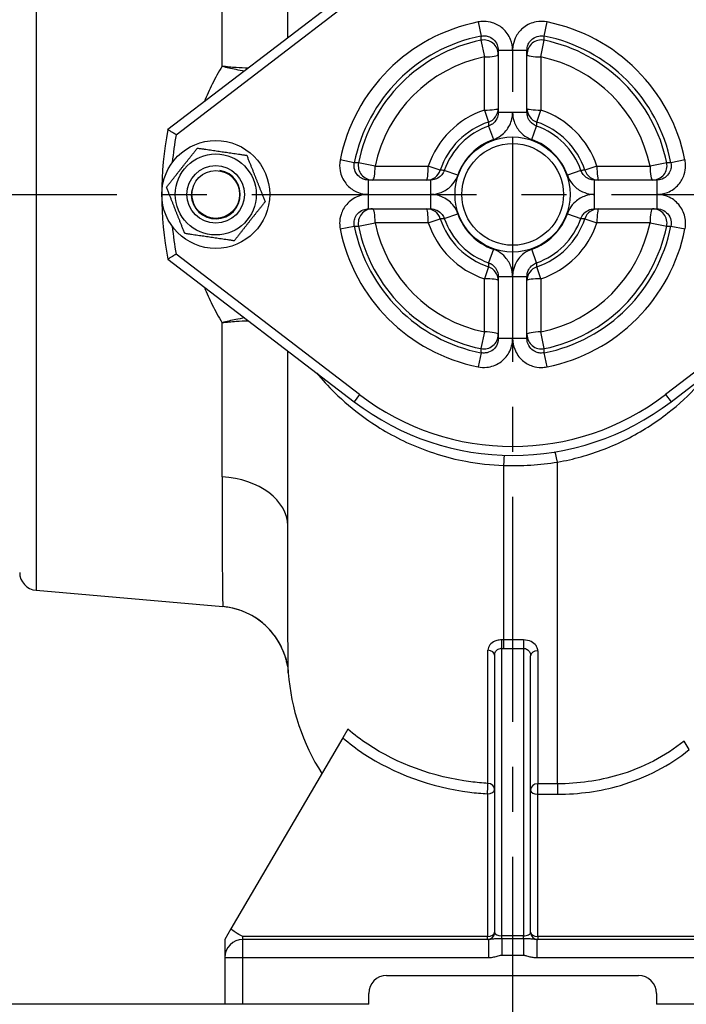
# Model space of a CAD drawing. Header units: millimetres. Extents: x 0 to 5940, y 0 to 4200.
# Tile 19 of 55: x 2408 to 2593, y 1552 to 1826. Entities that reach past the tile are written whole.
import ezdxf

# ---------------------------------------------------------------- set-up
doc = ezdxf.new("R2010")
doc.units = ezdxf.units.MM
doc.header["$LTSCALE"] = 50
doc.linetypes.add('MITTE', pattern=[2, 1.25, -0.25, 0.25, -0.25])
doc.layers.get('DEFPOINTS').update_dxf_attribs({"linetype": 'CONTINUOUS'})
for name, color, linetype in [('02-LINIE-035', 2, 'CONTINUOUS'), ('05-ACHSE', 1, 'MITTE'), ('06-MASSE1', 1, 'CONTINUOUS')]:
    doc.layers.add(name, color=color, linetype=linetype)
doc.styles.add('ACA_NORM', font='ROMANS.SHX')
doc.dimstyles.new('1-10', dxfattribs={"dimscale": 10, "dimtxt": 2.5, "dimasz": 3.5, "dimexe": 1, "dimexo": 0, "dimgap": 1, "dimtad": 1, "dimdec": 0, "dimzin": 0, "dimtxsty": 'ACA_NORM', "dimcen": 0, "dimadec": 0, "dimazin": 0, "dimtfac": 2.4, "dimtdec": 0, "dimtmove": 0, "dimatfit": 3, "dimfxl": 1, "dimtolj": 1, "dimtzin": 0, "dimarcsym": 0})

# ---------------------------------------------------------------- blocks, each defined once
blk = doc.blocks.new('*D1')
at = {"layer": '06-MASSE1', "color": 0, "lineweight": -2}
for p, q in [((3255.15, 1726.98), (3255.15, 1378.56)), ((2545.15, 1539.81), (2545.15, 1378.56)), ((3220.15, 1388.56), (2580.15, 1388.56))]:
    blk.add_line(p, q, dxfattribs=at)
at = {"layer": '06-MASSE1', "color": 0}
for points in [[(2580.15, 1394.39), (2580.15, 1382.73), (2545.15, 1388.56)], [(3220.15, 1394.39), (3220.15, 1382.73), (3255.15, 1388.56)]]:
    blk.add_solid(points, dxfattribs=at)
at = {"layer": 'DEFPOINTS', "color": 0}
for p in [(3255.15, 1726.98), (2545.15, 1539.81), (2545.15, 1388.56)]:
    blk.add_point(p, dxfattribs=at)
at = {"layer": '06-MASSE1', "color": 0, "insert": (2900.15, 1411.06), "char_height": 25, "attachment_point": 5, "style": 'ACA_NORM'}
blk.add_mtext('\\A1;W', dxfattribs=at)
blk = doc.blocks.new('*D5')
at = {"layer": '06-MASSE1', "color": 0, "lineweight": -2}
for p, q in [((2405.15, 1666.98), (2405.15, 1378.56)), ((2545.15, 1539.81), (2545.15, 1378.56)), ((2440.15, 1388.56), (2510.15, 1388.56))]:
    blk.add_line(p, q, dxfattribs=at)
at = {"layer": '06-MASSE1', "color": 0}
for points in [[(2440.15, 1394.39), (2440.15, 1382.73), (2405.15, 1388.56)], [(2510.15, 1394.39), (2510.15, 1382.73), (2545.15, 1388.56)]]:
    blk.add_solid(points, dxfattribs=at)
at = {"layer": 'DEFPOINTS', "color": 0}
for p in [(2405.15, 1666.98), (2545.15, 1539.81), (2545.15, 1388.56)]:
    blk.add_point(p, dxfattribs=at)
at = {"layer": '06-MASSE1', "color": 0, "insert": (2475.15, 1411.06), "char_height": 25, "attachment_point": 5, "style": 'ACA_NORM'}
blk.add_mtext('\\A1;140', dxfattribs=at)
blk = doc.blocks.new('*D7')
at = {"layer": '06-MASSE1', "color": 0, "lineweight": -2}
for p, q in [((2435.15, 2056.98), (1729.74, 2056.98)), ((1739.74, 2021.98), (1739.74, 1811.98)), ((1790.36, 1776.98), (1729.74, 1776.98))]:
    blk.add_line(p, q, dxfattribs=at)
at = {"layer": '06-MASSE1', "color": 0}
for points in [[(1733.91, 2021.98), (1745.58, 2021.98), (1739.74, 2056.98)], [(1733.91, 1811.98), (1745.58, 1811.98), (1739.74, 1776.98)]]:
    blk.add_solid(points, dxfattribs=at)
at = {"layer": 'DEFPOINTS', "color": 0}
for p in [(2435.15, 2056.98), (1739.74, 1776.98), (1790.36, 1776.98)]:
    blk.add_point(p, dxfattribs=at)
at = {"layer": '06-MASSE1', "color": 0, "insert": (1717.24, 1916.98), "char_height": 25, "attachment_point": 5, "rotation": 90, "style": 'ACA_NORM'}
blk.add_mtext('\\A1;280', dxfattribs=at)
blk = doc.blocks.new('*D9')
at = {"layer": '06-MASSE1', "color": 0, "lineweight": -2}
for p, q in [((1790.36, 1776.98), (1729.74, 1776.98)), ((1739.74, 1586.98), (1739.74, 1741.98)), ((2465.15, 1551.98), (1729.74, 1551.98))]:
    blk.add_line(p, q, dxfattribs=at)
at = {"layer": '06-MASSE1', "color": 0}
for points in [[(1733.91, 1741.98), (1745.58, 1741.98), (1739.74, 1776.98)], [(1733.91, 1586.98), (1745.58, 1586.98), (1739.74, 1551.98)]]:
    blk.add_solid(points, dxfattribs=at)
at = {"layer": 'DEFPOINTS', "color": 0}
for p in [(1739.74, 1776.98), (1790.36, 1776.98), (2465.15, 1551.98)]:
    blk.add_point(p, dxfattribs=at)
at = {"layer": '06-MASSE1', "color": 0, "insert": (1717.24, 1664.48), "char_height": 25, "attachment_point": 5, "rotation": 90, "style": 'ACA_NORM'}
blk.add_mtext('\\A1;225', dxfattribs=at)
blk = doc.blocks.new('*D10')
at = {"layer": '06-MASSE1', "color": 0, "lineweight": -2}
for p, q in [((1739.74, 1586.98), (1739.74, 1621.98)), ((2465.15, 1551.98), (1729.74, 1551.98)), ((1739.74, 1551.98), (1739.74, 1478.98)), ((2465.15, 1478.98), (1729.74, 1478.98)), ((1739.74, 1443.98), (1739.74, 1408.98))]:
    blk.add_line(p, q, dxfattribs=at)
at = {"layer": '06-MASSE1', "color": 0}
for points in [[(1733.91, 1586.98), (1745.58, 1586.98), (1739.74, 1551.98)], [(1733.91, 1443.98), (1745.58, 1443.98), (1739.74, 1478.98)]]:
    blk.add_solid(points, dxfattribs=at)
at = {"layer": 'DEFPOINTS', "color": 0}
for p in [(2465.15, 1551.98), (1739.74, 1478.98), (2465.15, 1478.98)]:
    blk.add_point(p, dxfattribs=at)
at = {"layer": '06-MASSE1', "color": 0, "insert": (1717.24, 1515.48), "char_height": 25, "attachment_point": 5, "rotation": 90, "style": 'ACA_NORM'}
blk.add_mtext('\\A1;73', dxfattribs=at)
blk = doc.blocks.new('*D12')
at = {"layer": '06-MASSE1', "color": 0, "lineweight": -2}
for p, q in [((3730.65, 2178.48), (3730.65, 1265.17)), ((2000.15, 1445.67), (2000.15, 1265.17)), ((3695.65, 1275.17), (2035.15, 1275.17))]:
    blk.add_line(p, q, dxfattribs=at)
at = {"layer": '06-MASSE1', "color": 0}
for points in [[(2035.15, 1281), (2035.15, 1269.33), (2000.15, 1275.17)], [(3695.65, 1281), (3695.65, 1269.33), (3730.65, 1275.17)]]:
    blk.add_solid(points, dxfattribs=at)
at = {"layer": 'DEFPOINTS', "color": 0}
for p in [(3730.65, 2178.48), (2000.15, 1445.67), (2000.15, 1275.17)]:
    blk.add_point(p, dxfattribs=at)
at = {"layer": '06-MASSE1', "color": 0, "insert": (2865.4, 1297.67), "char_height": 25, "attachment_point": 5, "style": 'ACA_NORM'}
blk.add_mtext('\\A1;1730', dxfattribs=at)

msp = doc.modelspace()

# ---------------------------------------------------------------- linework, layer by layer
at = {"layer": '02-LINIE-035'}
for p, q in [((2482.65, 1820.46), (2482.65, 1908.83)), ((2464.4, 1812.62), (2464.4, 1891.49)), ((2412.72, 1886.97), (2412.72, 1667)), ((2501.12, 1834.58), (2449.33, 1794.98)), ((2451.62, 1793.58), (2502.64, 1832.59)), ((2535.59, 1824.9), (2536.37, 1820.98)), ((2553.94, 1820.98), (2554.72, 1824.9)), ((2536.35, 1819.82), (2537.3, 1815.18)), ((2553.01, 1815.18), (2553.96, 1819.82)), ((2541.15, 1817.05), (2545.15, 1817.05)), ((2541.15, 1817.05), (2541.15, 1799.76)), ((2545.15, 1817.05), (2549.15, 1817.05)), ((2549.15, 1799.76), (2549.15, 1817.05)), ((2537.3, 1800.43), (2537.3, 1815.18)), ((2553.01, 1815.18), (2553.01, 1800.43)), ((2537.3, 1800.43), (2538.42, 1797.08)), ((2551.89, 1797.08), (2553.01, 1800.43)), ((2545.15, 1799.76), (2541.15, 1799.76)), ((2549.15, 1799.76), (2545.15, 1799.76)), ((2538.48, 1795.98), (2539.81, 1792.21)), ((2550.5, 1792.21), (2551.83, 1795.98)), ((2501.16, 1785.77), (2497.24, 1786.55)), ((2593.07, 1786.55), (2589.15, 1785.77)), ((2506.96, 1784.84), (2502.32, 1785.79)), ((2506.96, 1784.84), (2521.71, 1784.84)), ((2525.06, 1783.71), (2521.71, 1784.84)), ((2529.93, 1782.33), (2526.16, 1783.66)), ((2564.15, 1783.66), (2560.38, 1782.33)), ((2568.6, 1784.84), (2565.25, 1783.71)), ((2568.6, 1784.84), (2583.35, 1784.84)), ((2587.99, 1785.79), (2583.35, 1784.84)), ((2505.09, 1776.98), (2505.09, 1780.98)), ((2522.38, 1780.98), (2505.09, 1780.98)), ((2522.38, 1780.98), (2522.38, 1776.98)), ((2567.93, 1776.98), (2567.93, 1780.98)), ((2585.22, 1780.98), (2567.93, 1780.98)), ((2585.22, 1780.98), (2585.22, 1776.98)), ((2505.09, 1772.98), (2505.09, 1776.98)), ((2522.38, 1776.98), (2522.38, 1772.98)), ((2567.93, 1772.98), (2567.93, 1776.98)), ((2585.22, 1776.98), (2585.22, 1772.98)), ((2505.09, 1772.98), (2522.38, 1772.98)), ((2567.93, 1772.98), (2585.22, 1772.98)), ((2521.71, 1769.13), (2525.06, 1770.25)), ((2526.16, 1770.31), (2529.93, 1771.63)), ((2560.38, 1771.63), (2564.15, 1770.31)), ((2565.25, 1770.25), (2568.6, 1769.13)), ((2497.24, 1767.42), (2501.16, 1768.2)), ((2502.32, 1768.18), (2506.96, 1769.13)), ((2521.71, 1769.13), (2506.96, 1769.13)), ((2583.35, 1769.13), (2568.6, 1769.13)), ((2583.35, 1769.13), (2587.99, 1768.18)), ((2589.15, 1768.2), (2593.07, 1767.42)), ((2539.81, 1761.76), (2538.48, 1757.99)), ((2551.83, 1757.99), (2550.5, 1761.76)), ((2449.33, 1758.98), (2501.12, 1719.39)), ((2502.64, 1721.37), (2451.62, 1760.38)), ((2638.69, 1760.38), (2587.67, 1721.37)), ((2589.19, 1719.39), (2640.98, 1758.98)), ((2538.42, 1756.89), (2537.3, 1753.54)), ((2553.01, 1753.54), (2551.89, 1756.89)), ((2537.3, 1738.79), (2537.3, 1753.54)), ((2541.15, 1754.21), (2545.15, 1754.21)), ((2541.15, 1754.21), (2541.15, 1736.92)), ((2545.15, 1754.21), (2549.15, 1754.21)), ((2549.15, 1736.92), (2549.15, 1754.21)), ((2553.01, 1753.54), (2553.01, 1738.79)), ((2464.4, 1698.53), (2464.4, 1741.35)), ((2537.3, 1738.79), (2536.35, 1734.15)), ((2553.96, 1734.15), (2553.01, 1738.79)), ((2545.15, 1736.92), (2541.15, 1736.92)), ((2549.15, 1736.92), (2545.15, 1736.92)), ((2482.65, 1684.88), (2482.65, 1733.51)), ((2536.37, 1732.99), (2535.59, 1729.07)), ((2554.72, 1729.07), (2553.94, 1732.99)), ((2502.64, 1721.37), (2501.12, 1719.39)), ((2587.67, 1721.37), (2589.19, 1719.39)), ((2542.65, 1701.68), (2542.65, 1653.22)), ((2557.65, 1613.24), (2557.65, 1702.63)), ((2412.72, 1667), (2464.62, 1662.46)), ((2542.65, 1653.22), (2542.65, 1650.88)), ((2548.15, 1653.22), (2542.65, 1653.22)), ((2548.15, 1653.22), (2548.15, 1650.88)), ((2538.3, 1613.37), (2538.3, 1650.33)), ((2542.15, 1570.99), (2542.15, 1650.88)), ((2542.65, 1650.88), (2548.15, 1650.88)), ((2548.15, 1650.88), (2548.15, 1570.99)), ((2552.15, 1650.19), (2552.15, 1613.24)), ((2540.15, 1648.96), (2540.15, 1571.98)), ((2550.15, 1571.98), (2550.15, 1648.81)), ((2499.38, 1628.39), (2497.97, 1625.99)), ((2497.97, 1625.99), (2466.87, 1572.91)), ((2594.25, 1622.73), (2592.84, 1625.13)), ((2552.15, 1610.34), (2552.15, 1613.24)), ((2557.65, 1613.24), (2552.15, 1613.24)), ((2557.65, 1613.24), (2557.65, 1610.34)), ((2538.15, 1610.47), (2538.15, 1570.83)), ((2552.15, 1570.83), (2552.15, 1610.34)), ((2552.15, 1610.34), (2557.65, 1610.34)), ((2466.87, 1572.91), (2465.15, 1569.98)), ((2470.15, 1569.98), (2470.15, 1570.83)), ((2538.15, 1570.83), (2470.15, 1570.83)), ((2538.15, 1569.98), (2538.15, 1570.83)), ((2548.15, 1570.99), (2542.15, 1570.99)), ((2542.15, 1570.17), (2542.15, 1570.99)), ((2548.15, 1570.17), (2542.15, 1570.17)), ((2542.15, 1570.17), (2542.15, 1565.63)), ((2548.15, 1570.17), (2548.15, 1570.99)), ((2548.15, 1570.17), (2548.15, 1565.63)), ((2552.15, 1570.83), (2552.15, 1569.98)), ((2620.15, 1570.83), (2552.15, 1570.83)), ((2465.15, 1569.98), (2465.15, 1564.98)), ((2538.42, 1569.98), (2470.15, 1569.98)), ((2470.15, 1564.98), (2470.15, 1569.98)), ((2538.42, 1569.98), (2538.42, 1564.98)), ((2620.15, 1569.98), (2551.89, 1569.98)), ((2551.89, 1569.98), (2551.89, 1564.98)), ((2465.15, 1564.98), (2465.15, 1551.98)), ((2465.15, 1564.98), (2470.15, 1564.98)), ((2470.15, 1564.98), (2538.42, 1564.98)), ((2470.15, 1551.98), (2470.15, 1564.98)), ((2542.15, 1565.63), (2548.15, 1565.63)), ((2551.89, 1564.98), (2620.15, 1564.98)), ((2510.15, 1559.98), (2580.15, 1559.98)), ((2505.15, 1551.98), (2505.15, 1554.98)), ((2585.15, 1554.98), (2585.15, 1551.98)), ((2470.15, 1551.98), (2465.15, 1551.98)), ((2505.15, 1551.98), (2470.15, 1551.98)), ((2620.15, 1551.98), (2585.15, 1551.98))]:
    msp.add_line(p, q, dxfattribs=at)
for centre, radius in [((2462.65, 1776.98), 15), ((2545.15, 1776.98), 16), ((2545.15, 1776.98), 14.12), ((2462.65, 1776.98), 11.25), ((2462.65, 1776.98), 8), ((2462.65, 1776.98), 8), ((2462.65, 1776.98), 6.64)]:
    msp.add_circle(centre, radius, dxfattribs=at)
for centre, radius, start, end in [((2545.15, 1776.98), 48.86, 101.2888, 168.7112), ((2545.15, 1776.98), 48.86, 11.2888, 78.7112), ((2545.15, 1776.98), 44.87, 101.2888, 168.7112), ((2545.15, 1776.98), 43.73, 101.6166, 168.3834), ((2545.15, 1776.98), 44.87, 11.2888, 78.7112), ((2545.15, 1776.98), 43.73, 11.6166, 78.3834), ((2545.15, 1776.98), 38.99, 101.6166, 168.3834), ((2545.15, 1776.98), 38.99, 11.6166, 78.3834), ((2545.15, 1776.98), 24.73, 108.5145, 161.4855), ((2545.15, 1776.98), 24.73, 18.5145, 71.4855), ((2545.15, 1776.98), 97.5, 169.3613, 190.6387), ((2545.15, 1776.98), 21.2, 108.5145, 161.4855), ((2545.15, 1776.98), 20.13, 109.3601, 160.6399), ((2545.15, 1776.98), 20.13, 19.3601, 70.6399), ((2545.15, 1776.98), 21.2, 18.5145, 71.4855), ((2545.15, 1776.98), 95, 169.9363, 174.6318), ((2545.15, 1776.98), 16.14, 109.3601, 160.6399), ((2545.15, 1776.98), 16.14, 19.3601, 70.6399), ((2462.65, 1776.98), 6.79, 170, 80), ((2545.15, 1776.98), 21.2, 198.5145, 251.4855), ((2545.15, 1776.98), 20.13, 199.3601, 250.6399), ((2545.15, 1776.98), 16.14, 199.3601, 250.6399), ((2545.15, 1776.98), 16.14, 289.3601, 340.6399), ((2545.15, 1776.98), 20.13, 289.3601, 340.6399), ((2545.15, 1776.98), 21.2, 288.5145, 341.4855), ((2545.15, 1776.98), 95, 185.3682, 190.0637), ((2545.15, 1776.98), 48.86, 191.2888, 258.7112), ((2545.15, 1776.98), 44.87, 191.2888, 258.7112), ((2545.15, 1776.98), 43.73, 191.6166, 258.3834), ((2545.15, 1776.98), 38.99, 191.6166, 258.3834), ((2545.15, 1776.98), 24.73, 198.5145, 251.4855), ((2545.15, 1776.98), 38.99, 281.6166, 348.3834), ((2545.15, 1776.98), 24.73, 288.5145, 341.4855), ((2545.15, 1776.98), 44.87, 281.2888, 348.7112), ((2545.15, 1776.98), 43.73, 281.6166, 348.3834), ((2545.15, 1776.98), 48.86, 281.2888, 348.7112), ((2545.15, 1776.98), 70, 232.6006, 307.3994), ((2545.15, 1776.98), 72.5, 232.6006, 307.3994), ((2413.15, 1671.98), 5, 180, 265), ((2542.65, 1648.46), 60, 184.1952, 212.6791), ((2538.15, 1571.98), 2, 270, 0), ((2552.15, 1571.98), 2, 180, 270), ((2470.15, 1564.98), 5, 90, 180), ((2510.15, 1554.98), 5, 90, 180), ((2580.15, 1554.98), 5, 0, 90)]:
    msp.add_arc(centre, radius, start, end, dxfattribs=at)
for centre, major_axis, ratio, start_param, end_param in [((2537.15, 1815.9), (4, 0), 0.999365, 0, 1.773419), ((2553.15, 1815.9), (-4, 0), 0.999365, 4.509766, 6.283185), ((2537.15, 1815.9), (4, 0), 0.180289, 4.749434, 6.283185), ((2553.15, 1815.9), (-4, 0), 0.180289, 0, 1.533751), ((2537.15, 1800.87), (4, 0), 0.110675, 4.749434, 6.283185), ((2537.15, 1800.87), (4, 0), 0.999323, 5.035324, 6.283185), ((2553.15, 1800.87), (-4, 0), 0.999323, 0, 1.247862), ((2553.15, 1800.87), (-4, 0), 0.110675, 0, 1.533751), ((2506.24, 1784.98), (0, -4), 0.999365, 4.509766, 6.283185), ((2506.24, 1784.98), (0, -4), 0.180289, 0, 1.533751), ((2521.27, 1784.98), (0, -4), 0.110675, 0, 1.533751), ((2521.27, 1784.98), (0, -4), 0.999323, 0, 1.247862), ((2569.04, 1784.98), (0, -4), 0.999323, 5.035324, 6.283185), ((2569.04, 1784.98), (0, -4), 0.110675, 4.749434, 6.283185), ((2584.07, 1784.98), (0, -4), 0.180289, 4.749434, 6.283185), ((2584.07, 1784.98), (0, -4), 0.999365, 0, 1.773419), ((2506.24, 1768.98), (0, 4), 0.999365, 0, 1.773419), ((2506.24, 1768.98), (0, 4), 0.180289, 4.749434, 6.283185), ((2521.27, 1768.98), (0, 4), 0.999323, 5.035324, 6.283185), ((2521.27, 1768.98), (0, 4), 0.110675, 4.749434, 6.283185), ((2569.04, 1768.98), (0, 4), 0.999323, 0, 1.247862), ((2569.04, 1768.98), (0, 4), 0.110675, 0, 1.533751), ((2584.07, 1768.98), (0, 4), 0.180289, 0, 1.533751), ((2584.07, 1768.98), (0, 4), 0.999365, 4.509766, 6.283185), ((2537.15, 1753.09), (4, 0), 0.999323, 0, 1.247862), ((2553.15, 1753.09), (-4, 0), 0.999323, 5.035324, 6.283185), ((2537.15, 1753.09), (4, 0), 0.110675, 0, 1.533751), ((2553.15, 1753.09), (-4, 0), 0.110675, 4.749434, 6.283185), ((2537.15, 1738.07), (4, 0), 0.999365, 4.509766, 6.283185), ((2537.15, 1738.07), (4, 0), 0.180289, 0, 1.533751), ((2553.15, 1738.07), (-4, 0), 0.180289, 4.749434, 6.283185), ((2553.15, 1738.07), (-4, 0), 0.999365, 0, 1.773419), ((2542.65, 1699.52), (0.16, 5), 0.015393, 0, 1.125776), ((2557.65, 1700.5), (-0.81, 4.93), 0.07571, 5.146214, 6.283185), ((2462.65, 1684.88), (20, 0), 0.685198, 0, 1.48353), ((2462.88, 1642.54), (-19.98, 0.89), 0.999987, 3.594593, 4.669653), ((2542.15, 1651.87), (-0.01, -2), 0.004192, 1.053506, 2.310907), ((2538.15, 1648.96), (2, 0), 0.689432, 0, 1.498152), ((2552.15, 1648.81), (-2, 0), 0.68961, 4.712389, 6.283185), ((2538.15, 1611.62), (0.12, 2), 0.041992, 4.100825, 5.779704), ((2538.15, 1611.62), (2, 0), 0.575177, 4.712389, 6.283185), ((2538.15, 1611.62), (2, 0), 0.87544, 0, 1.498152), ((2552.15, 1611.49), (-2, 0), 0.875397, 4.712389, 6.283185), ((2552.15, 1611.49), (-2, 0), 0.575177, 0, 1.570796), ((2538.15, 1571.98), (2, 0), 0.575177, 4.712389, 6.283185), ((2542.15, 1571.98), (-2, 0), 0.49454, 0, 1.570796), ((2548.15, 1571.98), (-2, 0), 0.49454, 1.570796, 3.141593), ((2552.15, 1571.98), (-2, 0), 0.575177, 0, 1.570796)]:
    msp.add_ellipse(centre, major_axis=major_axis, ratio=ratio, start_param=start_param, end_param=end_param, dxfattribs=at)
for points, knots in [([(2545.15, 1817.05), (2545.15, 1818.06), (2544.96, 1819.08), (2544.11, 1821.2), (2543.35, 1822.27), (2541.58, 1823.81), (2540.62, 1824.35), (2538.8, 1824.93), (2537.97, 1825.06), (2536.62, 1825.05), (2536.1, 1825), (2535.59, 1824.9)], [-1.4145, -1.4145, -1.4145, -1.4145, -1.110357, -1.110357, -0.728553, -0.728553, -0.404752, -0.404752, -0.155674, -0.155674, 0, 0, 0, 0]), ([(2554.72, 1824.9), (2553.73, 1825.1), (2552.71, 1825.11), (2550.46, 1824.7), (2549.26, 1824.16), (2547.4, 1822.72), (2546.68, 1821.88), (2545.76, 1820.21), (2545.47, 1819.42), (2545.21, 1818.09), (2545.15, 1817.57), (2545.15, 1817.05)], [-1.414508, -1.414508, -1.414508, -1.414508, -1.112177, -1.112177, -0.729875, -0.729875, -0.405486, -0.405486, -0.155956, -0.155956, 0, 0, 0, 0]), ([(2536.37, 1820.98), (2536.37, 1820.93), (2536.37, 1820.87), (2536.37, 1820.67), (2536.36, 1820.52), (2536.36, 1820.38), (2536.36, 1820.23), (2536.36, 1820.09), (2536.35, 1819.9), (2536.35, 1819.86), (2536.35, 1819.82)], [-4.131805, -4.131805, -4.131805, -4.131805, -3.674586, -3.674586, -2.444798, -2.444798, -2.444798, -1.222399, -1.222399, -0.870477, -0.870477, -0.870477, -0.870477]), ([(2536.37, 1820.98), (2536.63, 1821.03), (2536.89, 1821.06), (2537.56, 1821.06), (2537.98, 1821), (2538.89, 1820.7), (2539.37, 1820.43), (2540.25, 1819.66), (2540.63, 1819.13), (2541.06, 1818.07), (2541.15, 1817.56), (2541.15, 1817.05)], [0, 0, 0, 0, 0.155674, 0.155674, 0.404752, 0.404752, 0.728553, 0.728553, 1.110357, 1.110357, 1.4145, 1.4145, 1.4145, 1.4145]), ([(2549.15, 1817.05), (2549.15, 1817.31), (2549.18, 1817.57), (2549.31, 1818.24), (2549.46, 1818.63), (2549.92, 1819.47), (2550.28, 1819.89), (2551.21, 1820.61), (2551.81, 1820.88), (2552.93, 1821.08), (2553.44, 1821.08), (2553.94, 1820.98)], [0, 0, 0, 0, 0.155956, 0.155956, 0.405486, 0.405486, 0.729875, 0.729875, 1.112177, 1.112177, 1.414508, 1.414508, 1.414508, 1.414508]), ([(2553.96, 1819.82), (2553.96, 1819.86), (2553.96, 1819.9), (2553.95, 1820.09), (2553.95, 1820.23), (2553.95, 1820.38), (2553.95, 1820.52), (2553.94, 1820.67), (2553.94, 1820.87), (2553.94, 1820.93), (2553.94, 1820.98)], [-4.033898, -4.033898, -4.033898, -4.033898, -3.681975, -3.681975, -2.459576, -2.459576, -2.459576, -1.229788, -1.229788, -0.77257, -0.77257, -0.77257, -0.77257]), ([(2464.4, 1812.62), (2463.43, 1810.99), (2462.52, 1809.32), (2460.89, 1806.03), (2460.16, 1804.4), (2459.49, 1802.75)], [-32.823449, -32.823449, -32.823449, -32.823449, -32.161435, -32.161435, -31.535525, -31.535525, -31.535525, -31.535525]), ([(2471.67, 1812.06), (2470.59, 1812.08), (2469.47, 1812.13), (2467.03, 1812.31), (2465.72, 1812.44), (2464.4, 1812.62)], [-0.5816102, -0.5816102, -0.5816102, -0.5816102, -0.3038196, -0.3038196, 0.0017816, 0.0017816, 0.0017816, 0.0017816]), ([(2464.4, 1812.62), (2465.68, 1812.29), (2466.96, 1812), (2469.04, 1811.58), (2469.87, 1811.43), (2470.67, 1811.3)], [-0.0017816, -0.0017816, -0.0017816, -0.0017816, 0.3038196, 0.3038196, 0.5131712, 0.5131712, 0.5131712, 0.5131712]), ([(2541.15, 1799.76), (2541.15, 1799.15), (2541.01, 1798.55), (2540.47, 1797.43), (2540.05, 1796.92), (2539.21, 1796.3), (2538.86, 1796.11), (2538.48, 1795.98)], [0, 0, 0, 0, 0.3641503, 0.3641503, 0.7473615, 0.7473615, 0.9868686, 0.9868686, 0.9868686, 0.9868686]), ([(2539.81, 1792.21), (2540.56, 1792.47), (2541.27, 1792.85), (2542.94, 1794.09), (2543.78, 1795.1), (2544.87, 1797.34), (2545.15, 1798.55), (2545.15, 1799.76)], [-0.9868686, -0.9868686, -0.9868686, -0.9868686, -0.7473615, -0.7473615, -0.3641503, -0.3641503, 0, 0, 0, 0]), ([(2545.15, 1799.76), (2545.15, 1798.9), (2545.29, 1798.04), (2545.91, 1796.2), (2546.46, 1795.25), (2547.73, 1793.82), (2548.38, 1793.29), (2549.54, 1792.6), (2550.01, 1792.38), (2550.5, 1792.21)], [-0.9868814, -0.9868814, -0.9868814, -0.9868814, -0.7287185, -0.7287185, -0.4048436, -0.4048436, -0.1557091, -0.1557091, 0, 0, 0, 0]), ([(2551.83, 1795.98), (2551.58, 1796.07), (2551.35, 1796.18), (2550.77, 1796.52), (2550.44, 1796.79), (2549.81, 1797.5), (2549.53, 1797.98), (2549.22, 1798.9), (2549.15, 1799.33), (2549.15, 1799.76)], [0, 0, 0, 0, 0.1557091, 0.1557091, 0.4048436, 0.4048436, 0.7287185, 0.7287185, 0.9868814, 0.9868814, 0.9868814, 0.9868814]), ([(2451.62, 1793.58), (2451.61, 1793.59), (2451.61, 1793.59), (2451.44, 1793.69), (2451.27, 1793.8), (2450.94, 1794), (2450.78, 1794.1), (2450.36, 1794.35), (2450.12, 1794.5), (2449.73, 1794.74), (2449.58, 1794.83), (2449.38, 1794.95), (2449.33, 1794.98), (2449.33, 1794.98)], [-0.0007591, -0.0007591, -0.0007591, -0.0007591, 0, 0, 0.059883, 0.059883, 0.1193751, 0.1193751, 0.2210258, 0.2210258, 0.3159514, 0.3159514, 0.4077297, 0.4077297, 0.4077297, 0.4077297]), ([(2538.42, 1797.08), (2538.43, 1797.05), (2538.43, 1797.03), (2538.44, 1796.84), (2538.44, 1796.68), (2538.45, 1796.51), (2538.46, 1796.38), (2538.47, 1796.24), (2538.48, 1796.06), (2538.48, 1796.02), (2538.48, 1795.98)], [-3.812843, -3.812843, -3.812843, -3.812843, -3.574528, -3.574528, -2.244455, -2.244455, -2.244455, -1.122227, -1.122227, -0.77261, -0.77261, -0.77261, -0.77261]), ([(2551.83, 1795.98), (2551.83, 1796.02), (2551.83, 1796.06), (2551.84, 1796.24), (2551.85, 1796.38), (2551.86, 1796.51), (2551.87, 1796.68), (2551.87, 1796.84), (2551.88, 1797.03), (2551.88, 1797.05), (2551.89, 1797.08)], [-4.131992, -4.131992, -4.131992, -4.131992, -3.782374, -3.782374, -2.660147, -2.660147, -2.660147, -1.330073, -1.330073, -1.091758, -1.091758, -1.091758, -1.091758]), ([(2497.24, 1786.55), (2497.04, 1785.56), (2497.03, 1784.54), (2497.44, 1782.29), (2497.98, 1781.09), (2499.42, 1779.23), (2500.26, 1778.51), (2501.93, 1777.59), (2502.72, 1777.3), (2504.05, 1777.03), (2504.57, 1776.98), (2505.09, 1776.98)], [-1.414508, -1.414508, -1.414508, -1.414508, -1.112177, -1.112177, -0.729875, -0.729875, -0.405486, -0.405486, -0.155956, -0.155956, 0, 0, 0, 0]), ([(2585.22, 1776.98), (2586.24, 1776.98), (2587.25, 1777.18), (2589.37, 1778.03), (2590.44, 1778.78), (2591.98, 1780.56), (2592.52, 1781.52), (2593.1, 1783.34), (2593.23, 1784.17), (2593.23, 1785.52), (2593.17, 1786.04), (2593.07, 1786.55)], [-1.414508, -1.414508, -1.414508, -1.414508, -1.110346, -1.110346, -0.728553, -0.728553, -0.404752, -0.404752, -0.155674, -0.155674, 0, 0, 0, 0]), ([(2505.09, 1780.98), (2504.83, 1780.98), (2504.57, 1781.01), (2503.9, 1781.14), (2503.51, 1781.28), (2502.67, 1781.75), (2502.25, 1782.11), (2501.53, 1783.04), (2501.26, 1783.64), (2501.05, 1784.76), (2501.06, 1785.27), (2501.16, 1785.77)], [0, 0, 0, 0, 0.155956, 0.155956, 0.405486, 0.405486, 0.729875, 0.729875, 1.112177, 1.112177, 1.414508, 1.414508, 1.414508, 1.414508]), ([(2502.32, 1785.79), (2502.28, 1785.79), (2502.24, 1785.79), (2502.05, 1785.78), (2501.91, 1785.78), (2501.76, 1785.78), (2501.61, 1785.78), (2501.47, 1785.77), (2501.27, 1785.77), (2501.21, 1785.77), (2501.16, 1785.77)], [-4.033898, -4.033898, -4.033898, -4.033898, -3.681975, -3.681975, -2.459576, -2.459576, -2.459576, -1.229788, -1.229788, -0.77257, -0.77257, -0.77257, -0.77257]), ([(2526.16, 1783.66), (2526.07, 1783.41), (2525.96, 1783.18), (2525.62, 1782.6), (2525.35, 1782.27), (2524.64, 1781.64), (2524.16, 1781.36), (2523.24, 1781.05), (2522.81, 1780.98), (2522.38, 1780.98)], [0, 0, 0, 0, 0.1557091, 0.1557091, 0.4048436, 0.4048436, 0.7287185, 0.7287185, 0.9868814, 0.9868814, 0.9868814, 0.9868814]), ([(2526.16, 1783.66), (2526.12, 1783.66), (2526.07, 1783.66), (2525.9, 1783.67), (2525.76, 1783.68), (2525.62, 1783.69), (2525.46, 1783.69), (2525.3, 1783.7), (2525.11, 1783.71), (2525.08, 1783.71), (2525.06, 1783.71)], [-4.131992, -4.131992, -4.131992, -4.131992, -3.782374, -3.782374, -2.660147, -2.660147, -2.660147, -1.330073, -1.330073, -1.091758, -1.091758, -1.091758, -1.091758]), ([(2565.25, 1783.71), (2565.22, 1783.71), (2565.2, 1783.71), (2565.01, 1783.7), (2564.85, 1783.69), (2564.69, 1783.69), (2564.55, 1783.68), (2564.41, 1783.67), (2564.24, 1783.66), (2564.19, 1783.66), (2564.15, 1783.66)], [-3.812843, -3.812843, -3.812843, -3.812843, -3.574528, -3.574528, -2.244455, -2.244455, -2.244455, -1.122227, -1.122227, -0.77261, -0.77261, -0.77261, -0.77261]), ([(2567.93, 1780.98), (2567.67, 1780.98), (2567.41, 1781.01), (2566.75, 1781.14), (2566.35, 1781.28), (2565.51, 1781.75), (2565.1, 1782.11), (2564.5, 1782.87), (2564.29, 1783.25), (2564.15, 1783.66)], [0, 0, 0, 0, 0.155966, 0.155966, 0.4055115, 0.4055115, 0.7299208, 0.7299208, 0.9868814, 0.9868814, 0.9868814, 0.9868814]), ([(2589.15, 1785.77), (2589.2, 1785.51), (2589.23, 1785.25), (2589.23, 1784.58), (2589.17, 1784.16), (2588.87, 1783.25), (2588.6, 1782.77), (2587.83, 1781.88), (2587.3, 1781.51), (2586.24, 1781.08), (2585.73, 1780.98), (2585.22, 1780.98)], [0, 0, 0, 0, 0.155674, 0.155674, 0.404752, 0.404752, 0.728553, 0.728553, 1.110346, 1.110346, 1.414508, 1.414508, 1.414508, 1.414508]), ([(2589.15, 1785.77), (2589.1, 1785.77), (2589.04, 1785.77), (2588.84, 1785.77), (2588.7, 1785.78), (2588.55, 1785.78), (2588.4, 1785.78), (2588.26, 1785.78), (2588.07, 1785.79), (2588.03, 1785.79), (2587.99, 1785.79)], [-4.131805, -4.131805, -4.131805, -4.131805, -3.674586, -3.674586, -2.444798, -2.444798, -2.444798, -1.222399, -1.222399, -0.870477, -0.870477, -0.870477, -0.870477]), ([(2522.38, 1776.98), (2523.24, 1776.98), (2524.1, 1777.12), (2525.94, 1777.74), (2526.89, 1778.29), (2528.32, 1779.56), (2528.85, 1780.21), (2529.54, 1781.37), (2529.76, 1781.84), (2529.93, 1782.33)], [-0.9868814, -0.9868814, -0.9868814, -0.9868814, -0.7287185, -0.7287185, -0.4048436, -0.4048436, -0.1557091, -0.1557091, 0, 0, 0, 0]), ([(2560.38, 1782.33), (2560.66, 1781.53), (2561.08, 1780.76), (2562.27, 1779.23), (2563.1, 1778.51), (2564.78, 1777.59), (2565.57, 1777.3), (2566.89, 1777.03), (2567.41, 1776.98), (2567.93, 1776.98)], [-0.9868814, -0.9868814, -0.9868814, -0.9868814, -0.7299208, -0.7299208, -0.4055115, -0.4055115, -0.155966, -0.155966, 0, 0, 0, 0]), ([(2505.09, 1776.98), (2504.07, 1776.98), (2503.06, 1776.79), (2500.94, 1775.94), (2499.87, 1775.18), (2498.33, 1773.41), (2497.79, 1772.45), (2497.21, 1770.63), (2497.08, 1769.8), (2497.08, 1768.45), (2497.14, 1767.93), (2497.24, 1767.42)], [-1.4145, -1.4145, -1.4145, -1.4145, -1.110357, -1.110357, -0.728553, -0.728553, -0.404752, -0.404752, -0.155674, -0.155674, 0, 0, 0, 0]), ([(2529.93, 1771.63), (2529.67, 1772.39), (2529.29, 1773.1), (2528.05, 1774.77), (2527.04, 1775.61), (2524.8, 1776.7), (2523.59, 1776.98), (2522.38, 1776.98)], [-0.9868686, -0.9868686, -0.9868686, -0.9868686, -0.7473615, -0.7473615, -0.3641503, -0.3641503, 0, 0, 0, 0]), ([(2567.93, 1776.98), (2567.07, 1776.98), (2566.21, 1776.84), (2564.37, 1776.23), (2563.42, 1775.68), (2561.99, 1774.41), (2561.46, 1773.76), (2560.77, 1772.6), (2560.55, 1772.12), (2560.38, 1771.63)], [-0.9868686, -0.9868686, -0.9868686, -0.9868686, -0.7287185, -0.7287185, -0.4048436, -0.4048436, -0.1557091, -0.1557091, 0, 0, 0, 0]), ([(2593.07, 1767.42), (2593.23, 1768.2), (2593.27, 1769.01), (2593.05, 1771.07), (2592.61, 1772.31), (2591.21, 1774.44), (2590.25, 1775.34), (2587.95, 1776.63), (2586.59, 1776.98), (2585.22, 1776.98)], [-1.4145, -1.4145, -1.4145, -1.4145, -1.175054, -1.175054, -0.791941, -0.791941, -0.409457, -0.409457, 0, 0, 0, 0]), ([(2501.16, 1768.2), (2501.11, 1768.46), (2501.08, 1768.72), (2501.08, 1769.39), (2501.14, 1769.81), (2501.43, 1770.71), (2501.7, 1771.19), (2502.48, 1772.08), (2503.01, 1772.46), (2504.07, 1772.89), (2504.58, 1772.98), (2505.09, 1772.98)], [0, 0, 0, 0, 0.155674, 0.155674, 0.404752, 0.404752, 0.728553, 0.728553, 1.110357, 1.110357, 1.4145, 1.4145, 1.4145, 1.4145]), ([(2522.38, 1772.98), (2522.98, 1772.98), (2523.59, 1772.84), (2524.71, 1772.3), (2525.22, 1771.88), (2525.84, 1771.04), (2526.03, 1770.69), (2526.16, 1770.31)], [0, 0, 0, 0, 0.3641503, 0.3641503, 0.7473615, 0.7473615, 0.9868686, 0.9868686, 0.9868686, 0.9868686]), ([(2564.15, 1770.31), (2564.24, 1770.55), (2564.35, 1770.79), (2564.69, 1771.37), (2564.96, 1771.7), (2565.67, 1772.33), (2566.15, 1772.61), (2567.07, 1772.91), (2567.5, 1772.98), (2567.93, 1772.98)], [0, 0, 0, 0, 0.1557091, 0.1557091, 0.4048436, 0.4048436, 0.7287185, 0.7287185, 0.9868686, 0.9868686, 0.9868686, 0.9868686]), ([(2585.22, 1772.98), (2585.9, 1772.98), (2586.59, 1772.81), (2587.74, 1772.16), (2588.22, 1771.71), (2588.92, 1770.65), (2589.14, 1770.03), (2589.25, 1769), (2589.23, 1768.59), (2589.15, 1768.2)], [0, 0, 0, 0, 0.409457, 0.409457, 0.791941, 0.791941, 1.175054, 1.175054, 1.4145, 1.4145, 1.4145, 1.4145]), ([(2525.06, 1770.25), (2525.08, 1770.25), (2525.11, 1770.26), (2525.3, 1770.27), (2525.46, 1770.27), (2525.62, 1770.28), (2525.76, 1770.29), (2525.9, 1770.3), (2526.07, 1770.3), (2526.12, 1770.31), (2526.16, 1770.31)], [-3.812843, -3.812843, -3.812843, -3.812843, -3.574528, -3.574528, -2.244455, -2.244455, -2.244455, -1.122227, -1.122227, -0.77261, -0.77261, -0.77261, -0.77261]), ([(2564.15, 1770.31), (2564.19, 1770.31), (2564.24, 1770.3), (2564.41, 1770.3), (2564.55, 1770.29), (2564.69, 1770.28), (2564.85, 1770.27), (2565.01, 1770.27), (2565.2, 1770.26), (2565.22, 1770.25), (2565.25, 1770.25)], [-4.131992, -4.131992, -4.131992, -4.131992, -3.782374, -3.782374, -2.660147, -2.660147, -2.660147, -1.330073, -1.330073, -1.091758, -1.091758, -1.091758, -1.091758]), ([(2501.16, 1768.2), (2501.21, 1768.2), (2501.27, 1768.2), (2501.47, 1768.2), (2501.61, 1768.19), (2501.76, 1768.19), (2501.91, 1768.19), (2502.05, 1768.18), (2502.24, 1768.18), (2502.28, 1768.18), (2502.32, 1768.18)], [-4.131805, -4.131805, -4.131805, -4.131805, -3.674586, -3.674586, -2.444798, -2.444798, -2.444798, -1.222399, -1.222399, -0.870477, -0.870477, -0.870477, -0.870477]), ([(2587.99, 1768.18), (2588.03, 1768.18), (2588.07, 1768.18), (2588.26, 1768.18), (2588.4, 1768.19), (2588.55, 1768.19), (2588.7, 1768.19), (2588.84, 1768.2), (2589.04, 1768.2), (2589.1, 1768.2), (2589.15, 1768.2)], [-4.033898, -4.033898, -4.033898, -4.033898, -3.681975, -3.681975, -2.459576, -2.459576, -2.459576, -1.229788, -1.229788, -0.77257, -0.77257, -0.77257, -0.77257]), ([(2545.15, 1754.21), (2545.15, 1755.07), (2545.01, 1755.93), (2544.4, 1757.77), (2543.85, 1758.72), (2542.58, 1760.15), (2541.93, 1760.68), (2540.77, 1761.37), (2540.29, 1761.59), (2539.81, 1761.76)], [-0.9868686, -0.9868686, -0.9868686, -0.9868686, -0.7287185, -0.7287185, -0.4048436, -0.4048436, -0.1557091, -0.1557091, 0, 0, 0, 0]), ([(2550.5, 1761.76), (2549.7, 1761.48), (2548.93, 1761.06), (2547.4, 1759.87), (2546.68, 1759.04), (2545.76, 1757.36), (2545.47, 1756.57), (2545.21, 1755.25), (2545.15, 1754.73), (2545.15, 1754.21)], [-0.9868814, -0.9868814, -0.9868814, -0.9868814, -0.7299208, -0.7299208, -0.4055115, -0.4055115, -0.155966, -0.155966, 0, 0, 0, 0]), ([(2451.62, 1760.38), (2451.61, 1760.38), (2451.61, 1760.38), (2451.44, 1760.28), (2451.27, 1760.17), (2450.94, 1759.97), (2450.78, 1759.87), (2450.36, 1759.62), (2450.12, 1759.47), (2449.73, 1759.23), (2449.58, 1759.14), (2449.38, 1759.02), (2449.33, 1758.98), (2449.33, 1758.98)], [-0.4075085, -0.4075085, -0.4075085, -0.4075085, -0.4067513, -0.4067513, -0.347012, -0.347012, -0.2876627, -0.2876627, -0.1862559, -0.1862559, -0.0915581, -0.0915581, 0, 0, 0, 0]), ([(2538.48, 1757.99), (2538.48, 1757.95), (2538.48, 1757.9), (2538.47, 1757.73), (2538.46, 1757.59), (2538.45, 1757.45), (2538.44, 1757.29), (2538.44, 1757.13), (2538.43, 1756.94), (2538.43, 1756.91), (2538.42, 1756.89)], [-4.131992, -4.131992, -4.131992, -4.131992, -3.782374, -3.782374, -2.660147, -2.660147, -2.660147, -1.330073, -1.330073, -1.091758, -1.091758, -1.091758, -1.091758]), ([(2538.48, 1757.99), (2538.72, 1757.9), (2538.96, 1757.79), (2539.54, 1757.45), (2539.87, 1757.18), (2540.5, 1756.47), (2540.78, 1755.99), (2541.08, 1755.07), (2541.15, 1754.64), (2541.15, 1754.21)], [0, 0, 0, 0, 0.1557091, 0.1557091, 0.4048436, 0.4048436, 0.7287185, 0.7287185, 0.9868686, 0.9868686, 0.9868686, 0.9868686]), ([(2549.15, 1754.21), (2549.15, 1754.47), (2549.18, 1754.73), (2549.31, 1755.39), (2549.46, 1755.79), (2549.92, 1756.62), (2550.28, 1757.04), (2551.04, 1757.64), (2551.43, 1757.85), (2551.83, 1757.99)], [0, 0, 0, 0, 0.155966, 0.155966, 0.4055115, 0.4055115, 0.7299208, 0.7299208, 0.9868814, 0.9868814, 0.9868814, 0.9868814]), ([(2551.89, 1756.89), (2551.88, 1756.91), (2551.88, 1756.94), (2551.87, 1757.13), (2551.87, 1757.29), (2551.86, 1757.45), (2551.85, 1757.59), (2551.84, 1757.73), (2551.83, 1757.9), (2551.83, 1757.95), (2551.83, 1757.99)], [-3.812843, -3.812843, -3.812843, -3.812843, -3.574528, -3.574528, -2.244455, -2.244455, -2.244455, -1.122227, -1.122227, -0.77261, -0.77261, -0.77261, -0.77261]), ([(2459.49, 1751.22), (2460.16, 1749.57), (2460.89, 1747.94), (2462.52, 1744.64), (2463.43, 1742.98), (2464.4, 1741.35)], [-25.330103, -25.330103, -25.330103, -25.330103, -24.704193, -24.704193, -24.042179, -24.042179, -24.042179, -24.042179]), ([(2470.67, 1742.67), (2469.87, 1742.54), (2469.04, 1742.39), (2466.96, 1741.97), (2465.68, 1741.68), (2464.4, 1741.35)], [1.5175827, 1.5175827, 1.5175827, 1.5175827, 1.7269343, 1.7269343, 2.0325355, 2.0325355, 2.0325355, 2.0325355]), ([(2464.4, 1741.35), (2465.72, 1741.52), (2467.03, 1741.66), (2469.47, 1741.84), (2470.59, 1741.89), (2471.67, 1741.9)], [-2.0325355, -2.0325355, -2.0325355, -2.0325355, -1.7269343, -1.7269343, -1.4491437, -1.4491437, -1.4491437, -1.4491437]), ([(2535.59, 1729.07), (2536.37, 1728.91), (2537.18, 1728.87), (2539.24, 1729.08), (2540.48, 1729.53), (2542.61, 1730.93), (2543.51, 1731.89), (2544.8, 1734.19), (2545.15, 1735.55), (2545.15, 1736.92)], [-1.4145, -1.4145, -1.4145, -1.4145, -1.175054, -1.175054, -0.791941, -0.791941, -0.409457, -0.409457, 0, 0, 0, 0]), ([(2541.15, 1736.92), (2541.15, 1736.23), (2540.98, 1735.55), (2540.33, 1734.4), (2539.88, 1733.92), (2538.82, 1733.22), (2538.2, 1733), (2537.17, 1732.89), (2536.76, 1732.91), (2536.37, 1732.99)], [0, 0, 0, 0, 0.409457, 0.409457, 0.791941, 0.791941, 1.175054, 1.175054, 1.4145, 1.4145, 1.4145, 1.4145]), ([(2545.15, 1736.92), (2545.15, 1735.9), (2545.35, 1734.89), (2546.2, 1732.77), (2546.96, 1731.7), (2548.73, 1730.16), (2549.69, 1729.62), (2551.51, 1729.04), (2552.34, 1728.91), (2553.69, 1728.91), (2554.21, 1728.97), (2554.72, 1729.07)], [-1.414508, -1.414508, -1.414508, -1.414508, -1.110346, -1.110346, -0.728553, -0.728553, -0.404752, -0.404752, -0.155674, -0.155674, 0, 0, 0, 0]), ([(2553.94, 1732.99), (2553.68, 1732.94), (2553.42, 1732.91), (2552.75, 1732.91), (2552.33, 1732.97), (2551.42, 1733.26), (2550.94, 1733.53), (2550.06, 1734.3), (2549.68, 1734.84), (2549.25, 1735.9), (2549.15, 1736.41), (2549.15, 1736.92)], [0, 0, 0, 0, 0.155674, 0.155674, 0.404752, 0.404752, 0.728553, 0.728553, 1.110346, 1.110346, 1.414508, 1.414508, 1.414508, 1.414508]), ([(2536.35, 1734.15), (2536.35, 1734.11), (2536.35, 1734.07), (2536.36, 1733.88), (2536.36, 1733.74), (2536.36, 1733.59), (2536.36, 1733.44), (2536.37, 1733.3), (2536.37, 1733.1), (2536.37, 1733.04), (2536.37, 1732.99)], [-4.033898, -4.033898, -4.033898, -4.033898, -3.681975, -3.681975, -2.459576, -2.459576, -2.459576, -1.229788, -1.229788, -0.77257, -0.77257, -0.77257, -0.77257]), ([(2553.94, 1732.99), (2553.94, 1733.04), (2553.94, 1733.1), (2553.94, 1733.3), (2553.95, 1733.44), (2553.95, 1733.59), (2553.95, 1733.74), (2553.95, 1733.88), (2553.96, 1734.07), (2553.96, 1734.11), (2553.96, 1734.15)], [-4.131805, -4.131805, -4.131805, -4.131805, -3.674586, -3.674586, -2.444798, -2.444798, -2.444798, -1.222399, -1.222399, -0.870477, -0.870477, -0.870477, -0.870477]), ([(2490.73, 1727.33), (2492.21, 1725.56), (2493.87, 1723.74), (2498.1, 1719.58), (2500.81, 1717.27), (2507.62, 1712.31), (2511.91, 1709.79), (2521.44, 1705.53), (2526.71, 1703.86), (2535.61, 1702.19), (2539.13, 1701.8), (2542.65, 1701.68)], [-7.000058, -7.000058, -7.000058, -7.000058, -5.998739, -5.998739, -4.674995, -4.674995, -2.957316, -2.957316, -1.146738, -1.146738, 0, 0, 0, 0]), ([(2557.65, 1702.63), (2562.05, 1703.4), (2566.4, 1704.61), (2574.88, 1707.88), (2578.99, 1709.97), (2584.71, 1713.6), (2586.58, 1714.92), (2591.4, 1718.67), (2594.16, 1721.23), (2597.75, 1725.06), (2598.83, 1726.3), (2599.84, 1727.53)], [-7.836818, -7.836818, -7.836818, -7.836818, -6.364555, -6.364555, -4.8351, -4.8351, -4.0452, -4.0452, -2.675304, -2.675304, -2.01948, -2.01948, -2.01948, -2.01948]), ([(2542.65, 1701.68), (2545.16, 1701.6), (2547.68, 1701.64), (2552.69, 1701.96), (2555.18, 1702.23), (2557.65, 1702.63)], [-1.50675, -1.50675, -1.50675, -1.50675, -0.753375, -0.753375, 0, 0, 0, 0]), ([(2464.4, 1698.53), (2464.4, 1690.18), (2464.42, 1683.02), (2464.48, 1671.09), (2464.52, 1666.67), (2464.58, 1663.14), (2464.6, 1662.5), (2464.62, 1662.46)], [-26.289948, -26.289948, -26.289948, -26.289948, -22.254022, -22.254022, -17.768744, -17.768744, -15.391489, -15.391489, -15.391489, -15.391489]), ([(2482.82, 1644.07), (2482.8, 1644.22), (2482.79, 1644.88), (2482.75, 1648.57), (2482.71, 1653.52), (2482.67, 1667.08), (2482.65, 1675.26), (2482.65, 1684.88)], [15.737534, 15.737534, 15.737534, 15.737534, 17.768744, 17.768744, 22.254022, 22.254022, 26.289948, 26.289948, 26.289948, 26.289948]), ([(2482.51, 1646.36), (2482.39, 1646.97), (2482.31, 1647.7), (2481.18, 1650.67), (2480.73, 1652), (2478.41, 1655.19), (2477.58, 1656.2), (2475.56, 1658.04), (2474.6, 1658.8), (2471.59, 1660.67), (2469.17, 1661.73), (2465.8, 1662.33), (2465.21, 1662.41), (2464.62, 1662.46)], [35.04358824, 35.04358824, 35.04358824, 35.04358824, 35.05030096, 35.05030096, 35.05368661, 35.05368661, 35.05494324, 35.05494324, 35.05574562, 35.05574562, 35.05696151, 35.05696151, 35.05720917, 35.05720917, 35.05720917, 35.05720917]), ([(2542.17, 1653.22), (2541.91, 1653.22), (2541.65, 1653.21), (2540.99, 1653.11), (2540.61, 1653.01), (2539.68, 1652.62), (2539.2, 1652.28), (2538.49, 1651.41), (2538.3, 1650.87), (2538.3, 1650.33)], [0, 0, 0, 0, 0.079664, 0.079664, 0.2071265, 0.2071265, 0.4110663, 0.4110663, 0.6373122, 0.6373122, 0.6373122, 0.6373122]), ([(2542.65, 1653.22), (2542.63, 1653.22), (2542.61, 1653.22), (2542.56, 1653.22), (2542.53, 1653.22), (2542.45, 1653.22), (2542.39, 1653.22), (2542.29, 1653.22), (2542.23, 1653.22), (2542.17, 1653.22)], [0, 0, 0, 0, 0.00625006, 0.00625006, 0.01625015, 0.01625015, 0.03225029, 0.03225029, 0.05000045, 0.05000045, 0.05000045, 0.05000045]), ([(2552.15, 1650.19), (2552.15, 1650.38), (2552.13, 1650.57), (2552, 1651.06), (2551.86, 1651.36), (2551.34, 1652.07), (2550.88, 1652.46), (2549.68, 1653.05), (2548.91, 1653.22), (2548.15, 1653.22)], [0, 0, 0, 0, 0.0801102, 0.0801102, 0.2082865, 0.2082865, 0.4133686, 0.4133686, 0.6408816, 0.6408816, 0.6408816, 0.6408816]), ([(2481.23, 1650.48), (2482.01, 1648.68), (2482.17, 1647.86), (2482.52, 1646.39), (2482.59, 1645.95), (2482.69, 1645.27), (2482.72, 1645.04), (2482.76, 1644.67), (2482.78, 1644.53), (2482.8, 1644.29), (2482.81, 1644.2), (2482.81, 1644.1), (2482.81, 1644.08), (2482.82, 1644.07)], [15.3869573, 15.3869573, 15.3869573, 15.3869573, 15.4422556, 15.4422556, 15.512371, 15.512371, 15.579521, 15.579521, 15.6496365, 15.6496365, 15.7197519, 15.7197519, 15.7375345, 15.7375345, 15.7375345, 15.7375345]), ([(2540.15, 1648.96), (2540.15, 1649.32), (2540.25, 1649.68), (2540.62, 1650.26), (2540.87, 1650.49), (2541.35, 1650.75), (2541.55, 1650.82), (2541.89, 1650.88), (2542.02, 1650.89), (2542.15, 1650.88)], [-0.6373122, -0.6373122, -0.6373122, -0.6373122, -0.4110663, -0.4110663, -0.2071265, -0.2071265, -0.079664, -0.079664, 0, 0, 0, 0]), ([(2542.15, 1650.88), (2542.21, 1650.88), (2542.27, 1650.88), (2542.39, 1650.88), (2542.44, 1650.88), (2542.53, 1650.88), (2542.56, 1650.88), (2542.61, 1650.88), (2542.63, 1650.88), (2542.65, 1650.88)], [-0.05000045, -0.05000045, -0.05000045, -0.05000045, -0.03225029, -0.03225029, -0.01625015, -0.01625015, -0.00625006, -0.00625006, 0, 0, 0, 0]), ([(2548.15, 1650.88), (2548.53, 1650.88), (2548.92, 1650.76), (2549.52, 1650.36), (2549.75, 1650.1), (2550.01, 1649.6), (2550.08, 1649.4), (2550.14, 1649.07), (2550.15, 1648.94), (2550.15, 1648.81)], [-0.6408816, -0.6408816, -0.6408816, -0.6408816, -0.4133686, -0.4133686, -0.2082865, -0.2082865, -0.0801102, -0.0801102, 0, 0, 0, 0]), ([(2538.3, 1613.37), (2536.72, 1613.46), (2535.13, 1613.61), (2523.11, 1615.12), (2513.13, 1618.75), (2502.96, 1625.52), (2501.11, 1626.91), (2499.38, 1628.39)], [0, 0, 0, 0, 0.492075, 0.492075, 3.747305, 3.747305, 4.520869, 4.520869, 4.520869, 4.520869]), ([(2497.97, 1625.99), (2499.75, 1624.47), (2501.65, 1623.04), (2512.14, 1616.04), (2522.46, 1612.29), (2534.88, 1610.72), (2536.52, 1610.57), (2538.15, 1610.47)], [-4.515734, -4.515734, -4.515734, -4.515734, -3.747305, -3.747305, -0.492075, -0.492075, 0, 0, 0, 0]), ([(2592.84, 1625.13), (2587.65, 1620.91), (2581.31, 1617.63), (2569.08, 1614.05), (2563.32, 1613.24), (2557.65, 1613.24)], [13.245892, 13.245892, 13.245892, 13.245892, 15.516871, 15.516871, 17.284641, 17.284641, 17.284641, 17.284641]), ([(2557.65, 1610.34), (2563.55, 1610.34), (2569.54, 1611.18), (2582.26, 1614.91), (2588.85, 1618.33), (2594.25, 1622.73)], [-17.284641, -17.284641, -17.284641, -17.284641, -15.516871, -15.516871, -13.245999, -13.245999, -13.245999, -13.245999]), ([(2470.15, 1570.83), (2469.48, 1571.18), (2468.73, 1571.57), (2467.62, 1572.29), (2467.22, 1572.59), (2466.87, 1572.91)], [0, 0, 0, 0, 0.2408513, 0.2408513, 0.3908869, 0.3908869, 0.3908869, 0.3908869]), ([(2542.15, 1570.17), (2539.93, 1570.17), (2539.9, 1570.12), (2539.28, 1570.05), (2539.09, 1570.03), (2538.8, 1570), (2538.69, 1569.99), (2538.54, 1569.99), (2538.48, 1569.98), (2538.42, 1569.98)], [-0.3795117, -0.3795117, -0.3795117, -0.3795117, -0.244785, -0.244785, -0.1233413, -0.1233413, -0.047439, -0.047439, 0, 0, 0, 0]), ([(2551.89, 1569.98), (2551.75, 1569.98), (2551.61, 1569.99), (2551.29, 1570.02), (2551.12, 1570.04), (2550.74, 1570.08), (2550.57, 1570.1), (2550.16, 1570.13), (2549.97, 1570.14), (2549.49, 1570.16), (2549.26, 1570.16), (2548.7, 1570.17), (2548.43, 1570.17), (2548.15, 1570.17)], [-0.379521, -0.379521, -0.379521, -0.379521, -0.2676936, -0.2676936, -0.1567258, -0.1567258, -0.0873709, -0.0873709, -0.0440241, -0.0440241, -0.0169323, -0.0169323, 0, 0, 0, 0]), ([(2538.42, 1564.98), (2538.58, 1564.98), (2538.74, 1564.99), (2539.15, 1565.01), (2539.4, 1565.04), (2540.06, 1565.14), (2540.45, 1565.23), (2541.28, 1565.45), (2541.71, 1565.63), (2542.15, 1565.63)], [0, 0, 0, 0, 0.047439, 0.047439, 0.1233413, 0.1233413, 0.244785, 0.244785, 0.3795117, 0.3795117, 0.3795117, 0.3795117]), ([(2548.15, 1565.63), (2548.21, 1565.63), (2548.27, 1565.63), (2548.41, 1565.61), (2548.5, 1565.59), (2548.73, 1565.54), (2548.87, 1565.5), (2549.23, 1565.4), (2549.46, 1565.33), (2550.04, 1565.19), (2550.4, 1565.11), (2551.14, 1565.01), (2551.51, 1564.98), (2551.89, 1564.98)], [0, 0, 0, 0, 0.0169323, 0.0169323, 0.0440241, 0.0440241, 0.0873709, 0.0873709, 0.1567258, 0.1567258, 0.2676936, 0.2676936, 0.379521, 0.379521, 0.379521, 0.379521])]:
    msp.add_open_spline(points, degree=3, knots=knots, dxfattribs=at)
for points in [[(2448.95, 1779), (2453.25, 1784.43), (2457.55, 1789.86)], [(2457.55, 1789.86), (2464.4, 1788.86), (2471.25, 1787.85)], [(2471.25, 1787.85), (2473.81, 1781.41), (2476.36, 1774.97)], [(2454.05, 1766.12), (2451.5, 1772.56), (2448.95, 1779)], [(2476.36, 1774.97), (2472.06, 1769.54), (2467.76, 1764.1)], [(2467.76, 1764.1), (2460.91, 1765.11), (2454.05, 1766.12)]]:
    msp.add_rational_spline(points, [1, 1.15470053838, 1], degree=2, dxfattribs=at)
at = {"layer": '05-ACHSE'}
for p, q in [((2545.15, 2092.98), (2545.15, 1451.64)), ((1772.64, 1776.98), (3341.22, 1776.98))]:
    msp.add_line(p, q, dxfattribs=at)

# ---------------------------------------------------------------- dimensions: what is measured, and where the dimension line sits
at = {"layer": '06-MASSE1'}
dim = msp.add_linear_dim(base=(2000.15467365, 1275.16826256), p1=(3730.65467365, 2178.484033), p2=(2000.15467365, 1445.67329984), dimstyle='1-10', override={"dimrnd": 10}, dxfattribs=at)
dim.commit()
dim.dimension.update_dxf_attribs({"geometry": '*D12', "text_midpoint": (2865.40467365, 1297.66826256)})
for base, p1, p2, angle, picture, middle in [((1739.74, 1776.98), (2435.15, 2056.98), (1790.36, 1776.98), 90, '*D7', (1717.24, 1916.98)), ((1739.74, 1776.98), (2465.15, 1551.98), (1790.36, 1776.98), 270, '*D9', (1717.24, 1664.48)), ((2545.15, 1388.56), (2405.15, 1666.98), (2545.15, 1539.81), 180, '*D5', (2475.15, 1411.06)), ((1739.74, 1478.98), (2465.15, 1551.98), (2465.15, 1478.98), 90, '*D10', (1717.24, 1515.48))]:
    dim = msp.add_linear_dim(base=base, p1=p1, p2=p2, angle=angle, dimstyle='1-10', dxfattribs=at)
    dim.commit()
    dim.dimension.update_dxf_attribs({"geometry": picture, "text_midpoint": middle})
dim = msp.add_linear_dim(base=(2545.15, 1388.56), p1=(3255.15, 1726.98), p2=(2545.15, 1539.81), text='W', dimstyle='1-10', dxfattribs=at)
dim.commit()
dim.dimension.update_dxf_attribs({"geometry": '*D1', "text_midpoint": (2900.15, 1411.06)})

doc.saveas('drawing.dxf')
